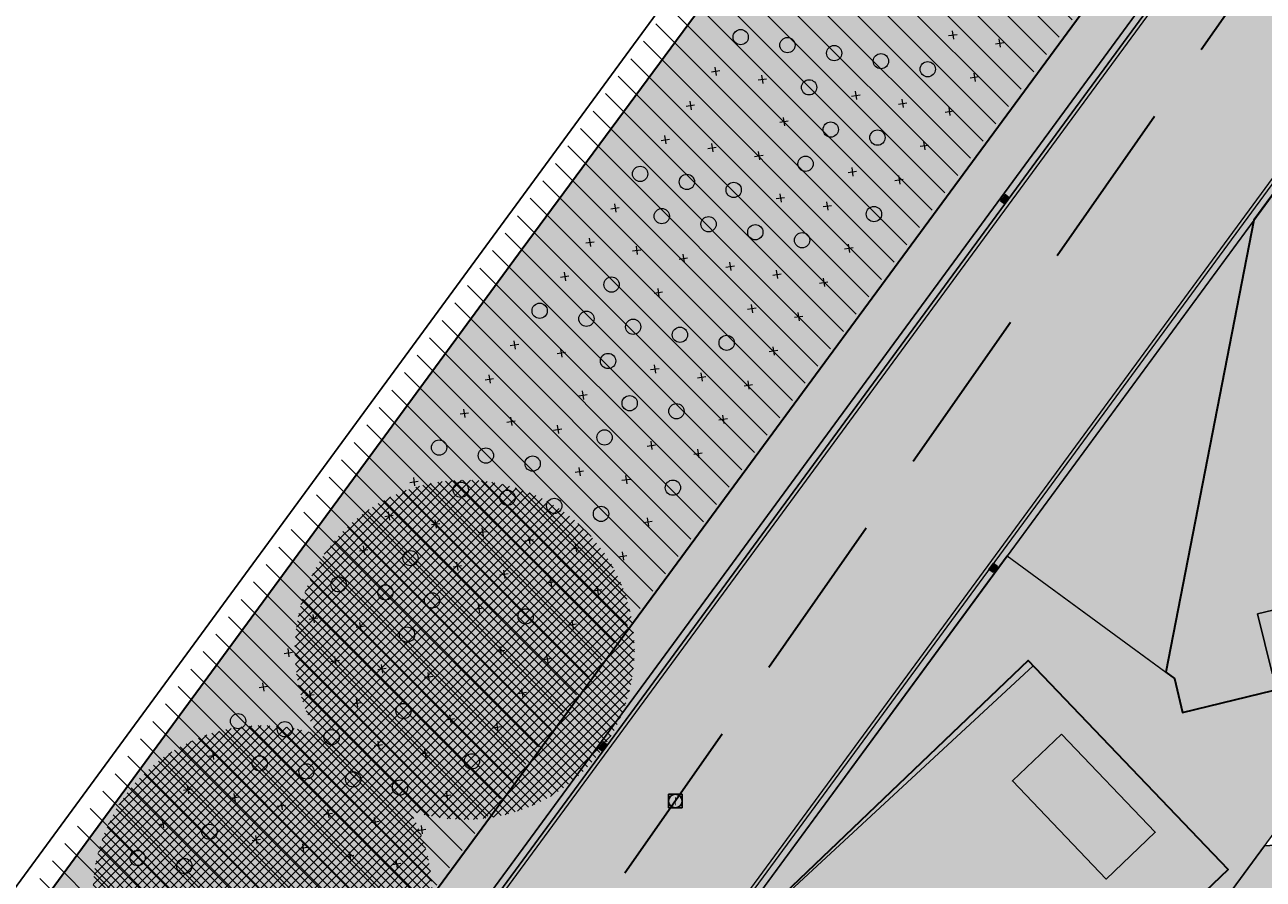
# Model space of a CAD drawing. Header units: metres. Extents: x 134347 to 136271, y 456733 to 459014.
# Tile 129 of 256: x 135747 to 135784, y 457946 to 457971. Entities that reach past the tile are written whole.
import ezdxf
from ezdxf.enums import TextEntityAlignment as Align

# ---------------------------------------------------------------- set-up
doc = ezdxf.new("R2010")
doc.units = ezdxf.units.M
doc.linetypes.add('RI-HWA', pattern=[7.4, 5, -2.4])
for name, color, linetype, lineweight, true_color in [('B-WE-GR-BOOM_2_RWZI-V', 7, 'Continuous', 0, 0x509650), ('N-WE-GR-BEPLANTING_CULTUUR_BOSPLANTSOEN-A', 7, 'Continuous', 18, 0x04c805), ('N-WE-GR-BOOM_BOSPLANTSOEN-S', 7, 'Continuous', 15, 0xc86400), ('N-WE-GR-BOOM_GEVEERDE SPIL-S', 7, 'Continuous', 15, 0xc83200), ('N-WE-GR-GRAS-V', 7, 'Continuous', 0, 0x8bec5b), ('N-WE-GR-STRUWEEL-V', 7, 'Continuous', 0, 0x50916c), ('N-WE-OG-TOPOGRAFIE_BEBOUWING-V', 7, 'Continuous', 18, 0xbebeb4), ('N-WE-VH-KANTOPSLUITING_DETAIL_100-V', 7, 'Continuous', 0, 0x646464), ('N-WE-VH-KANTOPSLUITING_OPSLUITBAND_200X200-V', 7, 'Continuous', 0, 0x76797f), ('N-WE-VH-VERHARDING_ASFALT-V', 7, 'Continuous', 0, 0xc9c9c9), ('N-WE-VH-VERHARDING_BETONSTRAATSTEEN-V', 7, 'Continuous', 0, 0xa8b5bd), ('N-WE-VH-VERHARDING_VLOEISTOFDICHT-V', 7, 'Continuous', 18, 0x69867a)]:
    doc.layers.add(name, color=color, linetype=linetype, lineweight=lineweight, true_color=true_color)
for name, color, linetype, lineweight in [('N-WE-GR-GRAS-O', 60, 'Continuous', 0), ('N-WE-GR-STRUWEEL-G', 90, 'Continuous', 35), ('N-WE-GR-STRUWEEL-O', 90, 'Continuous', 18), ('N-WE-IE-TERREINAFSCHEIDING_KUNSTMATIG_HEKWERK-G', 20, 'IE-TERREINAFSCHEIDING-KUNSTMATIG', 13), ('N-WE-OG-TOPOGRAFIE_BEBOUWING-G', 7, 'Continuous', 25), ('N-WE-RI-HWA_KOLK-S', 150, 'Continuous', 0), ('N-WE-RI-HWA_RIOOLPUT-S', 150, 'Continuous', 0), ('N-WE-RI-HWA_TRANSPORTLEIDING-G', 150, 'RI-HWA', 35), ('N-WE-VH-KANTOPSLUITING-G', 150, 'Continuous', 5), ('N-WE-VH-VERHARDING_ASFALT-G', 7, 'Continuous', 13), ('N-WE-VH-VERHARDING_ASFALT_DEKLAAG-G', 7, 'Continuous', 13), ('N-WE-VH-VERHARDING_BETONSTRAATSTEEN-G', 7, 'Continuous', 13), ('N-WE-VH-VERHARDING_VLOEISTOFDICHT-G', 252, 'Continuous', 35)]:
    doc.layers.add(name, color=color, linetype=linetype, lineweight=lineweight)
doc.layers.add('PERCELEN', color=30, linetype='Continuous')
doc.styles.add('NLCS-ISO', font='NLCS-ISO.ttf')
doc.linetypes.add('IE-TERREINAFSCHEIDING-KUNSTMATIG', pattern='A,4,[82,NLCS.SHX,S=0.75,R=90,X=0,Y=0],4,-2', length=10)
pattern_1 = [(45, (135862.89418, 458151.40315), (-0.13258252, 0.13258252), []), (135, (135862.89418, 458151.40315), (-0.13258252, -0.13258252), [])]

# ---------------------------------------------------------------- blocks, each defined once
blk = doc.blocks.new('SRI-PUT_INSPECTIE-SO')
at = {"lineweight": -3, "flags": 128}
blk.add_lwpolyline([(-2, -2), (2, -2), (2, 2), (-2, 2)], close=True, dxfattribs=at)
at = {"lineweight": -3, "ltscale": 1.5}
blk.add_circle((0, 0), 2, dxfattribs=at)
at = {"ltscale": 0.1, "style": 'NLCS-ISO'}
blk.add_text('I', height=2.5, dxfattribs=at).set_placement((0, -0.01), align=Align.MIDDLE_CENTER)
blk = doc.blocks.new('N-SRI-KOLK_TROTTOIR-SO')
blk.add_hatch(color=256).paths.add_polyline_path([(1.125, 1.5), (-1.125, 1.5), (-1.125, 0)])
at = {"true_color": 0xffffff}
h = blk.add_hatch(color=7, dxfattribs=at)
h.dxf.hatch_style = 1
h.paths.add_polyline_path([(1.125, 1.5), (-1.125, 0), (1.125, 0)])
blk.add_line((-1.125, 0), (1.125, 1.5))
at = {"flags": 128}
blk.add_lwpolyline([(-1.125, 0), (1.125, 0), (1.125, 1.5), (-1.125, 1.5)], close=True, dxfattribs=at)
blk = doc.blocks.new('SGR-BEPLANTING_BOSPLANTSOEN_SOORT')
at = {"flags": 128}
for points in [[(-0.177, -0.177), (0.177, 0.177)], [(-0.177, 0.177), (0.177, -0.177)]]:
    blk.add_lwpolyline(points, dxfattribs=at)
blk = doc.blocks.new('SGR-HEESTER_SOORT HOOGTE_SO')
blk.add_circle((0, 0), 1.5)
at = {"ltscale": 0.1, "style": 'NLCS-ISO'}
for tag, height, p in [('SOORT', 0.9, (0, 0.35)), ('HOOGTE', 0.4, (0, -0.55))]:
    blk.add_attdef(tag, text='', height=height, dxfattribs=at).set_placement(p, align=Align.MIDDLE_CENTER)
blk = doc.blocks.new('KK_2DXF14_ACAD_1_FMEBLOC10')
at = {"layer": 'PERCELEN', "color": 7}
blk.add_lwpolyline([(-156.8065, -46.573), (-123.5075, -2.571), (-108.6425, 17.323), (-108.6775, 17.349), (-108.3875, 17.734), (-105.6655, 21.567), (-66.9305, -9.073), (-125.6275, -89.073), (-125.9095, -89.453), (-113.9335, -98.072), (-112.9825, -98.757), (-118.1325, -105.799)], dxfattribs=at)

msp = doc.modelspace()

# ---------------------------------------------------------------- hatches: boundary and pattern name
at = {"layer": 'B-WE-GR-BOOM_2_RWZI-V'}
h = msp.add_hatch(dxfattribs=at)
h.set_pattern_fill('ANSI37', color=256, scale=1.5)
h.set_pattern_definition(pattern_1)
edge = h.paths.add_edge_path()
edge.add_arc((135760.086, 457953.083), 5, 0, 360)
h = msp.add_hatch(dxfattribs=at)
h.set_pattern_fill('ANSI37', color=256, scale=1.5)
h.set_pattern_definition(pattern_1)
edge = h.paths.add_edge_path()
edge.add_arc((135754.132, 457945.852), 5, 0, 360)
at = {"layer": 'N-WE-GR-BEPLANTING_CULTUUR_BOSPLANTSOEN-A'}
h = msp.add_hatch(dxfattribs=at)
h.set_pattern_fill('ANSI31', color=256, scale=5, angle=90, style=0)
h.set_pattern_definition([(135, (0, 0), (-0.44194173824, -0.44194173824), [])])
h.paths.add_polyline_path([(135788.951, 457986.588), (135781.27, 457992.992), (135777.925, 457988.439), (135713.494, 457899.098), (135775.193, 457855.817), (135781.091, 457863.772), (135727.681, 457903.115)])
at = {"layer": 'N-WE-GR-GRAS-V'}
h = msp.add_hatch(color=256, dxfattribs=at)
h.dxf.hatch_style = 1
edge = h.paths.add_edge_path()
edge.add_line((135733.631, 457908.899), (135785.662, 457979.713))
edge.add_arc((135779.376, 457984.332), 7.8, 323.6933, 413.6933)
edge.add_line((135783.995, 457990.618), (135715.625, 458040.852))
edge.add_arc((135711.007, 458034.566), 7.8, 53.6933, 143.6933)
edge.add_line((135704.721, 458039.185), (135681.643, 458007.776))
edge.add_line((135681.643, 458007.776), (135680.032, 458008.96))
edge.add_line((135680.032, 458008.96), (135670.676, 457996.228))
edge.add_line((135670.676, 457996.228), (135675.35, 457992.793))
edge.add_line((135675.35, 457992.793), (135711.04, 458041.367))
edge.add_line((135711.04, 458041.367), (135715.069, 458038.407))
edge.add_line((135715.069, 458038.407), (135717.934, 458037.542))
edge.add_line((135717.934, 458037.542), (135783.225, 457989.57))
edge.add_arc((135779.376, 457984.332), 6.5, -36.3067, 53.6933, ccw=False)
edge.add_line((135784.614, 457980.483), (135732.529, 457909.708))
edge.add_line((135732.529, 457909.708), (135733.631, 457908.899))
h = msp.add_hatch(color=256, dxfattribs=at)
h.dxf.hatch_style = 1
h.paths.add_polyline_path([(135780.734, 457952.422), (135783.333, 457965.735), (135776.069, 457955.849)])
at = {"layer": 'N-WE-GR-STRUWEEL-V'}
h = msp.add_hatch(color=256, dxfattribs=at)
h.dxf.hatch_style = 1
edge = h.paths.add_edge_path()
edge.add_line((135775.281, 457855.886), (135781.091, 457863.772))
edge.add_line((135781.091, 457863.772), (135727.681, 457903.115))
edge.add_line((135727.681, 457903.115), (135728.732, 457904.562))
edge.add_line((135728.732, 457904.562), (135725.02, 457907.298))
edge.add_line((135725.02, 457907.298), (135726.841, 457909.77))
edge.add_line((135726.841, 457909.77), (135730.561, 457907.029))
edge.add_line((135730.561, 457907.029), (135784.614, 457980.483))
edge.add_arc((135779.376, 457984.332), 6.5, 323.6933, 413.6933)
edge.add_line((135783.225, 457989.57), (135717.934, 458037.542))
edge.add_line((135717.934, 458037.542), (135715.069, 458038.407))
edge.add_line((135715.069, 458038.407), (135714.76, 458037.986))
edge.add_line((135714.76, 458037.986), (135738.483, 458019.314))
edge.add_line((135738.483, 458019.314), (135757.027, 458004.989))
edge.add_line((135757.027, 458004.989), (135778.958, 457988.119))
edge.add_line((135778.958, 457988.119), (135761.782, 457964.881))
edge.add_line((135761.782, 457964.881), (135747.202, 457945.037))
edge.add_line((135747.202, 457945.037), (135719.681, 457907.53))
edge.add_line((135719.681, 457907.53), (135713.494, 457899.098))
edge.add_line((135713.494, 457899.098), (135725.823, 457892.083))
edge.add_line((135725.823, 457892.083), (135775.281, 457855.886))
h = msp.add_hatch(color=256, dxfattribs=at)
h.dxf.hatch_style = 1
edge = h.paths.add_edge_path()
edge.add_line((135775.281, 457855.886), (135781.091, 457863.772))
edge.add_line((135781.091, 457863.772), (135727.681, 457903.115))
edge.add_line((135727.681, 457903.115), (135728.732, 457904.562))
edge.add_line((135728.732, 457904.562), (135725.02, 457907.298))
edge.add_line((135725.02, 457907.298), (135726.841, 457909.77))
edge.add_line((135726.841, 457909.77), (135730.561, 457907.029))
edge.add_line((135730.561, 457907.029), (135784.614, 457980.483))
edge.add_arc((135779.376, 457984.332), 6.5, 323.6933, 413.6933)
edge.add_line((135783.225, 457989.57), (135717.934, 458037.542))
edge.add_line((135717.934, 458037.542), (135715.069, 458038.407))
edge.add_line((135715.069, 458038.407), (135714.76, 458037.986))
edge.add_line((135714.76, 458037.986), (135738.483, 458019.314))
edge.add_line((135738.483, 458019.314), (135757.027, 458004.989))
edge.add_line((135757.027, 458004.989), (135778.958, 457988.119))
edge.add_line((135778.958, 457988.119), (135761.782, 457964.881))
edge.add_line((135761.782, 457964.881), (135747.202, 457945.037))
edge.add_line((135747.202, 457945.037), (135719.681, 457907.53))
edge.add_line((135719.681, 457907.53), (135713.494, 457899.098))
edge.add_line((135713.494, 457899.098), (135725.823, 457892.083))
edge.add_line((135725.823, 457892.083), (135775.281, 457855.886))
at = {"layer": 'N-WE-OG-TOPOGRAFIE_BEBOUWING-V'}
h = msp.add_hatch(color=256, dxfattribs=at)
h.dxf.hatch_style = 1
h.paths.add_polyline_path([(135797.176, 457923.343), (135803.869, 457932.448), (135802.695, 457937.267), (135804.646, 457939.922), (135811.351, 457939.182), (135809.486, 457936.644), (135810.243, 457936.088), (135808.536, 457935.978), (135808.652, 457934.182), (135810.448, 457934.298), (135810.337, 457936.019), (135810.534, 457935.874), (135818.112, 457946.19), (135817.313, 457946.777), (135829.717, 457963.661), (135835.223, 457971.155), (135811.208, 457988.799), (135805.672, 457981.264), (135793.298, 457964.421), (135792.498, 457965.008), (135784.92, 457954.693), (135785.116, 457954.548), (135783.441, 457954.14), (135783.867, 457952.391), (135785.618, 457952.818), (135785.211, 457954.479), (135785.967, 457953.923), (135787.832, 457956.461), (135790.543, 457950.284), (135788.592, 457947.628), (135783.642, 457947.309), (135776.949, 457938.199)])
h = msp.add_hatch(color=256, dxfattribs=at)
h.dxf.hatch_style = 1
h.paths.add_polyline_path([(135777.665, 457950.601), (135780.428, 457947.709), (135778.978, 457946.332), (135776.219, 457949.22)])
at = {"layer": 'N-WE-VH-KANTOPSLUITING_DETAIL_100-V'}
h = msp.add_hatch(color=256, dxfattribs=at)
h.dxf.hatch_style = 1
edge = h.paths.add_edge_path()
edge.add_line((135840.199, 458206.852), (135840.036, 458206.971))
edge.add_arc((135835.299, 458200.525), 8, 53.6933, 134.5415)
edge.add_line((135829.688, 458206.227), (135826.434, 458203.024))
edge.add_arc((135896.576, 458131.75), 100, 134.54153, 143.6933)
edge.add_line((135815.99, 458190.961), (135762.175, 458117.718))
edge.add_arc((135768.829, 458112.93), 8.197, 144.2624, 232.3193)
edge.add_line((135763.818, 458106.443), (135828.447, 458058.961))
edge.add_arc((135819.685, 458047.034), 14.8, -36.3067, 53.696, ccw=False)
edge.add_line((135831.611, 458038.271), (135810.061, 458008.941))
edge.add_arc((135814.896, 458005.388), 6, 143.6933, 233.6935)
edge.add_line((135811.343, 458000.553), (135853.013, 457969.936))
edge.add_line((135853.013, 457969.936), (135782.153, 457873.494))
edge.add_line((135782.153, 457873.494), (135733.91, 457908.941))
edge.add_line((135733.91, 457908.941), (135785.823, 457979.595))
edge.add_arc((135779.376, 457984.332), 8, 323.6933, 413.6933)
edge.add_line((135784.113, 457990.779), (135715.744, 458041.013))
edge.add_arc((135711.007, 458034.566), 8, 53.6933, 143.6933)
edge.add_line((135704.56, 458039.303), (135681.6, 458008.055))
edge.add_line((135681.6, 458008.055), (135679.989, 458009.24))
edge.add_line((135679.989, 458009.24), (135670.515, 457996.346))
edge.add_line((135670.515, 457996.346), (135670.676, 457996.228))
edge.add_line((135670.676, 457996.228), (135680.032, 458008.96))
edge.add_line((135680.032, 458008.96), (135681.643, 458007.776))
edge.add_line((135681.643, 458007.776), (135704.721, 458039.185))
edge.add_arc((135711.007, 458034.566), 7.8, 53.6933, 143.6933, ccw=False)
edge.add_line((135715.625, 458040.852), (135783.995, 457990.618))
edge.add_arc((135779.376, 457984.332), 7.8, -36.3067, 53.6933, ccw=False)
edge.add_line((135785.662, 457979.713), (135733.63, 457908.898))
edge.add_line((135733.63, 457908.898), (135782.196, 457873.215))
edge.add_line((135782.196, 457873.215), (135853.293, 457969.979))
edge.add_line((135853.293, 457969.979), (135811.462, 458000.714))
edge.add_arc((135814.896, 458005.388), 5.8, 143.6933, 233.6935, ccw=False)
edge.add_line((135810.222, 458008.822), (135831.773, 458038.152))
edge.add_arc((135819.685, 458047.034), 15, 323.6933, 413.696)
edge.add_line((135828.566, 458059.122), (135763.937, 458106.604))
edge.add_arc((135768.829, 458112.93), 7.997, 144.2769, 232.2844, ccw=False)
edge.add_line((135762.336, 458117.599), (135816.142, 458190.829))
edge.add_arc((135896.728, 458131.618), 100, 134.54153, 143.6933, ccw=False)
edge.add_line((135826.585, 458202.893), (135829.707, 458205.964))
edge.add_arc((135835.318, 458200.263), 8, 53.6933, 134.5415, ccw=False)
edge.add_line((135840.055, 458206.709), (135840.081, 458206.69))
edge.add_line((135840.081, 458206.69), (135840.199, 458206.852))
at = {"layer": 'N-WE-VH-KANTOPSLUITING_OPSLUITBAND_200X200-V'}
h = msp.add_hatch(color=256, dxfattribs=at)
h.dxf.hatch_style = 1
edge = h.paths.add_edge_path()
edge.add_line((135801.316, 457990.548), (135748.811, 457919.088))
edge.add_arc((135755.258, 457914.351), 8, 143.6933, 233.6933)
edge.add_line((135750.521, 457907.904), (135776.2, 457889.037))
edge.add_arc((135780.937, 457895.483), 8, 233.6933, 323.6933)
edge.add_line((135787.383, 457890.747), (135839.889, 457962.206))
edge.add_arc((135833.442, 457966.943), 8, 323.6933, 413.6933)
edge.add_line((135838.179, 457973.39), (135812.5, 457992.258))
edge.add_arc((135807.763, 457985.811), 8, 53.6933, 143.6933)
edge = h.paths.add_edge_path(flags=16)
edge.add_line((135801.477, 457990.429), (135748.972, 457918.97))
edge.add_arc((135755.258, 457914.351), 7.8, 143.6933, 233.6933)
edge.add_line((135750.639, 457908.065), (135776.318, 457889.198))
edge.add_arc((135780.937, 457895.483), 7.8, 233.6933, 323.6933)
edge.add_line((135787.222, 457890.865), (135839.728, 457962.325))
edge.add_arc((135833.442, 457966.943), 7.8, 323.6933, 413.6933)
edge.add_line((135838.06, 457973.229), (135812.381, 457992.097))
edge.add_arc((135807.763, 457985.811), 7.8, 53.6933, 143.6933)
at = {"layer": 'N-WE-VH-VERHARDING_ASFALT-V'}
h = msp.add_hatch(color=256, dxfattribs=at)
h.dxf.hatch_style = 1
h.paths.add_polyline_path([(135762.175, 458117.718), (135815.99, 458190.961, -0.039953), (135826.434, 458203.024), (135829.688, 458206.227, -0.368167), (135840.036, 458206.971), (135864.02, 458189.349, 0.001397), (135864.043, 458189.333), (135873.316, 458182.598), (135892.416, 458168.703), (135893.508, 458167.904), (135910.641, 458154.84, -0.408833), (135911.641, 458147.906), (135878.701, 458103.017, 0.411993), (135882.553, 458074.061), (135895.237, 458064.539), (135914.09, 458050.762, 0.315981), (135938.221, 458052.541), (135961.013, 458083.083, -0.33251), (135985.309, 458085.927), (135992.035, 458079.872), (136004.072, 458069.03), (136017.244, 458057.149), (136018.452, 458055.618), (136019.561, 458053.91), (136037.594, 458015.862), (136049.845, 457989.494), (136056.187, 457976.234, 0.008737), (136058.72, 457971.203, 0.008737), (136061.428, 457966.263, 0.007692), (136063.954, 457961.995, 0.007692), (136066.61, 457957.806), (136069.31, 457953.435, -0.096177), (136069.915, 457951.767, -0.096177), (136069.851, 457949.995, -0.119987), (136068.861, 457948.029, -0.119987), (136067.078, 457946.739, -0.08637), (136065.312, 457946.178, -0.043105), (136064.383, 457946.133), (136067.399, 457940.86, -0.040278), (136068.083, 457941.331, -0.080687), (136069.632, 457941.917, -0.064153), (136071.474, 457942.468, -0.064153), (136073.396, 457942.534, -0.072155), (136075.496, 457942.025, -0.072155), (136077.364, 457940.94), (136091.488, 457924.647), (136099.813, 457914.988, -0.033054), (136101.632, 457912.582, -0.033054), (136103.117, 457909.958, -0.028839), (136104.122, 457907.524, -0.028839), (136104.839, 457904.992), (136105.61, 457902.101, -0.021058), (136106.161, 457899.698, -0.021058), (136106.508, 457897.257, -0.023273), (136106.652, 457894.536, -0.023273), (136106.542, 457891.814), (136106.106, 457885.837, -0.01649), (136105.951, 457884.247, -0.01649), (136105.693, 457882.67, -0.015866), (136105.346, 457881.173, -0.015866), (136104.906, 457879.7), (136096.913, 457853.663), (136094.836, 457847.315), (136093.365, 457842.691), (136092.209, 457836.979), (136091.919, 457831.022), (136092.929, 457823.559), (136100.949, 457827.804, -0.036727), (136099.503, 457829.933, -0.063963), (136098.855, 457831.484, -0.024666), (136098.285, 457834.05, -0.022156), (136097.921, 457836.953, -0.056455), (136097.983, 457838.877, -0.036685), (136098.623, 457841.765), (136101.856, 457851.977), (136106.872, 457868.473), (136113.66, 457890.371, 0.06843), (136114.971, 457895.781, 0.06843), (136114.773, 457901.344, 0.064728), (136113.209, 457906.375, 0.064728), (136110.41, 457910.838), (136100.667, 457922.183), (136084.467, 457941.055, -0.005196), (136080.487, 457946.399, -0.011242), (136078.729, 457948.929, -0.000904), (136072.419, 457958.501, -0.006618), (136071.576, 457959.822, -0.008434), (136070.962, 457960.851, -0.000748), (136064.252, 457972.587, -0.012961), (136061.711, 457977.327, -0.006996), (136057.36, 457986.289), (136042.407, 458018.596), (136024.435, 458056.435), (136022.575, 458059.404), (136018.504, 458063.655), (136007.596, 458073.347), (135995.77, 458084.036), (135982.707, 458096.528), (135968.591, 458110.064), (135957.614, 458120.576), (135943.266, 458134.334), (135929.482, 458146.34), (135918.534, 458155.291), (135916.999, 458156.323), (135910.3, 458161.775), (135896.96, 458171.718), (135866.992, 458193.37), (135845.955, 458208.827), (135845.866, 458208.706, -0.460821), (135844.956, 458221.064), (135870.594, 458246.46, -0.071455), (135874.079, 458249.009), (135874.497, 458249.2), (135875.37, 458249.595, -0.023847), (135876.714, 458250.131), (135869.4, 458257.443, -0.028609), (135868.857, 458256.164), (135868.216, 458254.863, -0.082023), (135865.909, 458251.645), (135838.648, 458224.64, -0.368984), (135825.506, 458223.666), (135820.191, 458227.562), (135820.279, 458227.683), (135813.402, 458232.788, -0.367614), (135813.258, 458235.375), (135813.258, 458235.375), (135820.55, 458245.301), (135819.054, 458246.4), (135824.014, 458253.151), (135823.093, 458253.828), (135826.527, 458258.501), (135824.109, 458260.278), (135808.388, 458238.88, -0.416211), (135805.581, 458238.46), (135802.516, 458240.744), (135799.585, 458236.68), (135799.585, 458236.68), (135804.252, 458233.25), (135807.476, 458230.883, -0.413893), (135807.691, 458229.486, -0.413893), (135806.293, 458229.273), (135803.07, 458231.641), (135794.008, 458219.309), (135797.632, 458216.646, -0.414204), (135797.846, 458215.248), (135797.846, 458215.249), (135802.281, 458211.992, -0.413772), (135803.679, 458212.205), (135806.903, 458209.837), (135815.962, 458222.166), (135812.739, 458224.534, -0.414117), (135812.525, 458225.932, -0.414543), (135813.923, 458226.146), (135823.963, 458218.767, -0.238664), (135826.41, 458213.932, -0.200993), (135824.618, 458209.656), (135821.883, 458206.964, 0.039953), (135811.44, 458194.9), (135783.093, 458156.321, -0.414214), (135771.91, 458154.611), (135751.655, 458169.493, 0.1048), (135744.175, 458172.877), (135738.518, 458174.118, -0.211928), (135722.174, 458186.127), (135719.299, 458191.155, 0.1048), (135713.835, 458197.282), (135682.056, 458220.631, 0.414214), (135661.506, 458217.489), (135643.566, 458193.071), (135622.25, 458164.06), (135605.019, 458140.61, 0.414214), (135608.161, 458120.06), (135647.701, 458091.008, -0.238663), (135650.148, 458086.173, -0.159748), (135648.983, 458082.62), (135626.279, 458051.717), (135631.114, 458048.164), (135653.818, 458079.067, -0.414222), (135662.206, 458080.35), (135698.015, 458054.04, -0.414214), (135699.725, 458042.856), (135698.41, 458041.067, -0.414214), (135696.314, 458040.746), (135689.462, 458045.78), (135685.948, 458040.917), (135692.761, 458035.911, -0.414214), (135693.081, 458033.814), (135687.275, 458025.912), (135683.13, 458020.271), (135675.845, 458010.355, -0.414214), (135673.748, 458010.035), (135663.44, 458017.627), (135661.071, 458014.405), (135674.21, 458004.752), (135658.033, 457982.735), (135659.428, 457981.257), (135679.989, 458009.24), (135681.6, 458008.055), (135704.56, 458039.303, -0.414214), (135715.744, 458041.013), (135784.113, 457990.779, -0.414214), (135785.823, 457979.595), (135733.91, 457908.941), (135782.153, 457873.494), (135853.013, 457969.936), (135811.338, 458000.557, -0.413886), (135810.061, 458008.941), (135831.611, 458038.271, 0.414227), (135828.447, 458058.961), (135763.818, 458106.443, -0.404315)])
h.paths.add_polyline_path([(135661.385, 458161.364), (135651.607, 458168.549, -0.414214), (135648.401, 458189.519), (135662.611, 458208.859, -0.414214), (135683.581, 458212.065), (135709.223, 458193.225, -0.1048), (135714.743, 458187.035), (135716.966, 458183.149, 0.211928), (135737.232, 458168.257), (135741.606, 458167.298, -0.1048), (135749.162, 458163.88), (135768.357, 458149.776, -0.414214), (135770.067, 458138.592), (135747.567, 458107.969, -0.414214), (135736.383, 458106.259), (135699.206, 458133.576, 0.1048), (135691.726, 458136.96), (135686.069, 458138.201, -0.211928), (135669.725, 458150.21), (135666.85, 458155.237, 0.1048)], flags=16)
h.paths.add_polyline_path([(135748.811, 457919.088), (135801.316, 457990.548, -0.414214), (135812.5, 457992.258), (135838.179, 457973.39, -0.414214), (135839.889, 457962.206), (135787.383, 457890.747, -0.414214), (135776.2, 457889.037), (135750.521, 457907.904, -0.414214)], flags=16)
h.paths.add_polyline_path([(135787.222, 458065.672), (135779.966, 458071.003), (135776.413, 458066.168), (135785.005, 458059.856, 0.198912), (135792.437, 458058.03), (135810.809, 458060.84, -0.198912), (135818.242, 458059.014), (135819.897, 458057.798, -0.414214), (135823.105, 458036.828), (135794.569, 457997.987, -0.414227), (135786.181, 457996.705), (135719.296, 458045.849, -0.414214), (135717.586, 458057.032), (135740.2, 458087.81, -0.4142), (135745.792, 458088.665), (135755.71, 458081.378), (135759.263, 458086.213), (135752.569, 458091.131, -0.414227), (135750.858, 458102.315), (135751.45, 458103.121, -0.4142), (135757.042, 458103.976), (135798.142, 458073.781, -0.414214), (135798.997, 458068.189), (135798.405, 458067.383, -0.414214)], flags=16)
h.paths.add_polyline_path([(135734.541, 458090.24), (135712.751, 458060.585, -0.414214), (135701.567, 458058.875), (135616.791, 458121.165, -0.414214), (135613.585, 458142.134), (135627.085, 458160.508, -0.414214), (135648.054, 458163.714), (135656.774, 458157.307, -0.1048), (135662.293, 458151.118), (135664.516, 458147.231, 0.211928), (135684.783, 458132.34), (135689.156, 458131.381, -0.1048), (135696.712, 458127.962), (135732.831, 458101.424, -0.414214)], flags=16)
h.paths.add_polyline_path([(135956.825, 458114.155), (135961.822, 458105.975), (135962.294, 458097.115), (135958.756, 458088.819), (135949.036, 458075.852), (135943.072, 458067.787), (135938.619, 458061.891, -0.360646), (135919.683, 458059.061), (135901.189, 458072.575), (135888.705, 458081.947, -0.32273), (135883.655, 458100.897), (135896.303, 458118.26), (135908.179, 458134.332, -0.085453), (135914.727, 458138.147, -0.085487), (135922.176, 458139.55, -0.085562), (135928.447, 458138.567, -0.085748), (135934.027, 458135.542, -0.042786)], flags=16)
at = {"layer": 'N-WE-VH-VERHARDING_BETONSTRAATSTEEN-V'}
h = msp.add_hatch(color=256, dxfattribs=at)
h.dxf.hatch_style = 1
h.paths.add_polyline_path([(135776.949, 457938.199), (135797.176, 457923.343), (135807.841, 457937.853), (135809.649, 457936.524), (135808.008, 457936.418), (135808.313, 457931.325), (135809.359, 457931.393), (135814.321, 457927.747), (135813.137, 457926.135), (135805.102, 457915.224), (135811.145, 457927.453), (135803.506, 457931.23), (135798.103, 457920.299), (135773.759, 457938.184), (135782.575, 457946.608), (135776.834, 457952.615), (135767.021, 457943.534), (135776.069, 457955.849), (135780.99, 457952.234), (135781.233, 457951.24), (135786.19, 457952.448), (135785.801, 457954.045), (135787.613, 457952.714)])
at = {"layer": 'N-WE-VH-VERHARDING_VLOEISTOFDICHT-V'}
h = msp.add_hatch(color=256, dxfattribs=at)
h.dxf.hatch_style = 1
h.paths.add_polyline_path([(135786.19, 457952.448), (135785.801, 457954.045), (135784.92, 457954.692), (135786.012, 457956.179), (135787.643, 457964.338), (135789.334, 457966.64), (135792.168, 457964.559), (135796.177, 457969.989), (135789.866, 457974.626), (135783.333, 457965.735), (135780.734, 457952.422), (135780.99, 457952.234), (135781.233, 457951.24)])
h = msp.add_hatch(color=256, dxfattribs=at)
h.dxf.hatch_style = 1
edge = h.paths.add_edge_path()
edge.add_arc((135759.644, 457937.154), 9.012, 247.6083, 315.7519)
edge.add_line((135766.1, 457930.866), (135782.575, 457946.608))
edge.add_line((135782.575, 457946.608), (135776.687, 457952.77))
edge.add_line((135776.687, 457952.77), (135767.021, 457943.534))
edge.add_line((135767.021, 457943.534), (135756.211, 457928.822))

# ---------------------------------------------------------------- linework, layer by layer
at = {"layer": 'N-WE-GR-GRAS-O', "flags": 128}
msp.add_lwpolyline([(135733.631, 457908.899), (135785.662, 457979.713, 0.414214), (135783.995, 457990.618), (135715.625, 458040.852, 0.414214), (135704.721, 458039.185), (135681.643, 458007.776), (135680.032, 458008.96), (135670.676, 457996.228), (135675.35, 457992.793), (135711.04, 458041.367), (135715.069, 458038.407), (135717.934, 458037.542), (135783.225, 457989.57, -0.414214), (135784.614, 457980.483), (135732.529, 457909.708)], format="xyb", close=True, dxfattribs=at)
msp.add_lwpolyline([(135780.734, 457952.422), (135783.333, 457965.735), (135776.069, 457955.849)], close=True, dxfattribs=at)
at = {"layer": 'N-WE-GR-STRUWEEL-G', "flags": 128}
msp.add_lwpolyline([(135781.091, 457863.772), (135727.681, 457903.115), (135728.732, 457904.562), (135725.02, 457907.298), (135726.841, 457909.77), (135730.561, 457907.029), (135784.614, 457980.483, 0.414214), (135783.225, 457989.57), (135717.934, 458037.542), (135715.069, 458038.407), (135714.76, 458037.986), (135738.483, 458019.314), (135757.027, 458004.989), (135778.958, 457988.119), (135761.782, 457964.881), (135747.202, 457945.037), (135719.681, 457907.53), (135713.494, 457899.098), (135725.823, 457892.083), (135775.281, 457855.886)], format="xyb", close=True, dxfattribs=at)
at = {"layer": 'N-WE-GR-STRUWEEL-O', "flags": 128}
msp.add_lwpolyline([(135772.967, 457869.756), (135727.681, 457903.115), (135730.561, 457907.029), (135784.614, 457980.483, 0.414214), (135783.225, 457989.57), (135714.855, 458039.805, 0.414214), (135705.769, 458038.415), (135673.336, 457994.274), (135670.515, 457996.346), (135659.381, 457981.192), (135677.866, 457961.671), (135685.012, 457971.272), (135693.223, 457965.579), (135685.038, 457954.474), (135687.918, 457951.449), (135738.483, 458019.314), (135757.027, 458004.989), (135778.958, 457988.119), (135761.782, 457964.881), (135747.202, 457945.037), (135719.681, 457907.53), (135713.494, 457899.098), (135725.823, 457892.083)], format="xyb", dxfattribs=at)
at = {"layer": 'N-WE-IE-TERREINAFSCHEIDING_KUNSTMATIG_HEKWERK-G', "ltscale": 0.5, "flags": 128}
msp.add_lwpolyline([(135725.429, 457915.364), (135747.202, 457945.037), (135761.782, 457964.881), (135778.958, 457988.119), (135757.027, 458004.989), (135738.483, 458019.314), (135699.324, 457966.75)], dxfattribs=at)
at = {"layer": 'N-WE-OG-TOPOGRAFIE_BEBOUWING-G', "flags": 128}
msp.add_lwpolyline([(135805.672, 457981.264), (135793.298, 457964.421), (135792.498, 457965.008), (135784.92, 457954.693), (135785.116, 457954.548), (135783.441, 457954.14), (135783.867, 457952.391), (135785.618, 457952.818), (135785.211, 457954.479), (135785.967, 457953.923), (135787.832, 457956.461), (135790.543, 457950.284), (135788.592, 457947.628), (135783.642, 457947.309), (135776.949, 457938.199), (135797.176, 457923.343), (135803.869, 457932.448)], dxfattribs=at)
msp.add_lwpolyline([(135777.665, 457950.601), (135780.428, 457947.709), (135778.978, 457946.332), (135776.219, 457949.22)], close=True, dxfattribs=at)
at = {"layer": 'N-WE-RI-HWA_TRANSPORTLEIDING-G', "flags": 128}
msp.add_lwpolyline([(135793.138, 457986.97), (135739.445, 457910.288), (135781.799, 457879.122)], dxfattribs=at)
at = {"layer": 'N-WE-VH-KANTOPSLUITING-G', "flags": 128}
for points in [[(135763.818, 458106.443), (135828.447, 458058.961, -0.414227), (135831.611, 458038.271), (135810.061, 458008.941, 0.414214), (135811.343, 458000.553), (135853.013, 457969.936), (135782.153, 457873.494), (135733.91, 457908.941), (135785.823, 457979.595, 0.414214), (135784.113, 457990.779), (135715.744, 458041.013, 0.414214), (135704.56, 458039.303), (135681.6, 458008.055)], [(135681.643, 458007.776), (135704.721, 458039.185, -0.414214), (135715.625, 458040.852), (135783.995, 457990.618, -0.414214), (135785.662, 457979.713), (135733.63, 457908.898), (135782.196, 457873.215), (135853.293, 457969.979), (135811.462, 458000.714, -0.414214), (135810.222, 458008.822), (135831.773, 458038.152, 0.414227), (135828.566, 458059.122), (135763.937, 458106.604, -0.404064)]]:
    msp.add_lwpolyline(points, format="xyb", dxfattribs=at)
for points in [[(135801.316, 457990.548), (135748.811, 457919.088, 0.414214), (135750.521, 457907.904), (135776.2, 457889.037, 0.414214), (135787.383, 457890.747), (135839.889, 457962.206, 0.414214), (135838.179, 457973.39), (135812.5, 457992.258, 0.414214)], [(135801.477, 457990.429), (135748.972, 457918.97, 0.414214), (135750.639, 457908.065), (135776.318, 457889.198, 0.414214), (135787.222, 457890.865), (135839.728, 457962.325, 0.414214), (135838.06, 457973.229), (135812.381, 457992.097, 0.414214)]]:
    msp.add_lwpolyline(points, format="xyb", close=True, dxfattribs=at)
at = {"layer": 'N-WE-VH-VERHARDING_ASFALT-G'}
msp.add_lwpolyline([(135681.6, 458008.055), (135704.56, 458039.303, -0.414214), (135715.744, 458041.013), (135784.113, 457990.779, -0.414214), (135785.823, 457979.595), (135733.91, 457908.941), (135782.153, 457873.494), (135853.013, 457969.936), (135811.338, 458000.557, -0.413886), (135810.061, 458008.941), (135831.611, 458038.271, 0.414227), (135828.447, 458058.961), (135763.818, 458106.443, -0.404315), (135762.175, 458117.718)], format="xyb", dxfattribs=at)
at = {"layer": 'N-WE-VH-VERHARDING_ASFALT-G', "flags": 128}
msp.add_lwpolyline([(135801.316, 457990.548), (135748.811, 457919.088, 0.414214), (135750.521, 457907.904), (135776.2, 457889.037, 0.414214), (135787.383, 457890.747), (135839.889, 457962.206, 0.414214), (135838.179, 457973.39), (135812.5, 457992.258, 0.414214)], format="xyb", close=True, dxfattribs=at)
at = {"layer": 'N-WE-VH-VERHARDING_ASFALT_DEKLAAG-G'}
msp.add_lwpolyline([(135681.579, 458008.195), (135704.479, 458039.363, -0.414214), (135715.803, 458041.094), (135784.172, 457990.859, -0.414214), (135785.904, 457979.536), (135734.05, 457908.962), (135782.131, 457873.634), (135852.874, 457969.914), (135809.627, 458001.69), (135807.352, 457998.594, -0.131652), (135804.08, 457995.973), (135797.674, 457993.162, -0.267949), (135789.623, 457994.052), (135767.605, 458010.23, -0.414214), (135765.873, 458021.553), (135793.47, 458059.112), (135751.63, 458089.854, -0.414214), (135749.898, 458101.178), (135824.688, 458202.967)], format="xyb", dxfattribs=at)
msp.add_lwpolyline([(135796.083, 457983.595), (135748.73, 457919.147, 0.414214), (135750.462, 457907.824), (135776.141, 457888.956, 0.414214), (135787.464, 457890.687), (135839.969, 457962.147, 0.414214), (135838.238, 457973.471), (135816.608, 457989.364, 0.267949), (135808.557, 457990.254), (135799.356, 457986.216, 0.131652)], format="xyb", close=True, dxfattribs=at)
at = {"layer": 'N-WE-VH-VERHARDING_BETONSTRAATSTEEN-G', "flags": 128}
msp.add_lwpolyline([(135776.949, 457938.199), (135797.176, 457923.343), (135807.841, 457937.853), (135809.649, 457936.524), (135808.008, 457936.418), (135808.313, 457931.325), (135809.359, 457931.393), (135814.321, 457927.747), (135813.137, 457926.135), (135805.102, 457915.224), (135811.145, 457927.453), (135803.506, 457931.23), (135798.103, 457920.299), (135773.759, 457938.184), (135782.575, 457946.608), (135776.834, 457952.615), (135767.021, 457943.534), (135776.069, 457955.849), (135780.99, 457952.234), (135781.233, 457951.24), (135786.19, 457952.448), (135785.801, 457954.045), (135787.613, 457952.714)], close=True, dxfattribs=at)
at = {"layer": 'N-WE-VH-VERHARDING_VLOEISTOFDICHT-G'}
msp.add_lwpolyline([(135786.19, 457952.448), (135785.801, 457954.045), (135784.92, 457954.692), (135786.012, 457956.179), (135787.643, 457964.338), (135789.334, 457966.64), (135792.168, 457964.559), (135796.177, 457969.989), (135789.866, 457974.626), (135783.333, 457965.735), (135780.734, 457952.422), (135780.99, 457952.234), (135781.233, 457951.24)], close=True, dxfattribs=at)
msp.add_lwpolyline([(135756.211, 457928.822, 0.306416), (135766.1, 457930.866), (135782.575, 457946.608), (135776.687, 457952.77), (135767.021, 457943.534)], format="xyb", close=True, dxfattribs=at)

# ---------------------------------------------------------------- block references
at = {"layer": 'N-WE-GR-BOOM_BOSPLANTSOEN-S', "xscale": 0.4999999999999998, "yscale": 0.4999999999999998, "zscale": 0.4999999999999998, "rotation": 323.6932987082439}
for p in [(135774.465, 457971.188), (135775.843, 457970.952), (135767.476, 457970.12), (135768.853, 457969.883), (135775.103, 457969.945), (135771.608, 457969.41), (135772.985, 457969.174), (135766.735, 457969.112), (135774.362, 457968.937), (135769.49, 457968.639), (135765.995, 457968.105), (135767.373, 457967.869), (135773.622, 457967.93), (135768.75, 457967.632), (135771.505, 457967.159), (135772.882, 457966.923), (135769.387, 457966.388), (135764.515, 457966.09), (135770.765, 457966.152), (135763.775, 457965.083), (135765.152, 457964.847), (135771.402, 457964.908), (135766.53, 457964.61), (135763.035, 457964.076), (135767.907, 457964.374), (135769.284, 457964.137), (135770.662, 457963.901), (135765.79, 457963.603), (135768.544, 457963.13), (135769.922, 457962.893), (135761.554, 457962.061), (135769.182, 457961.886), (135762.932, 457961.825), (135765.687, 457961.352), (135767.064, 457961.115), (135760.814, 457961.054), (135768.441, 457960.879), (135763.569, 457960.581), (135760.074, 457960.046), (135761.452, 457959.81), (135767.701, 457959.871), (135762.829, 457959.573), (135765.584, 457959.101), (135766.961, 457958.864), (135763.466, 457958.33), (135758.594, 457958.032), (135764.844, 457958.093), (135757.854, 457957.024), (135759.231, 457956.788), (135765.481, 457956.849), (135760.609, 457956.552), (135757.114, 457956.017), (135761.986, 457956.315), (135763.363, 457956.079), (135764.741, 457955.842), (135759.868, 457955.544), (135761.246, 457955.308), (135762.623, 457955.071), (135764.001, 457954.835), (135760.506, 457954.3), (135755.633, 457954.002), (135763.26, 457953.827), (135757.011, 457953.766), (135754.893, 457952.995), (135756.271, 457952.759), (135761.143, 457953.057), (135762.52, 457952.82), (135757.648, 457952.522), (135754.153, 457951.988), (135759.025, 457952.286), (135755.531, 457951.751), (135761.78, 457951.813), (135756.908, 457951.515), (135759.663, 457951.042), (135761.04, 457950.805), (135757.545, 457950.271), (135752.673, 457949.973), (135758.923, 457950.035), (135751.933, 457948.966), (135753.31, 457948.729), (135759.56, 457948.791), (135754.688, 457948.493), (135756.065, 457948.256), (135757.442, 457948.02), (135751.193, 457947.959), (135758.82, 457947.784), (135753.947, 457947.486), (135755.325, 457947.249), (135756.702, 457947.013), (135758.08, 457946.776)]:
    msp.add_blockref('SGR-BEPLANTING_BOSPLANTSOEN_SOORT', p, dxfattribs=at)
at = {"layer": 'N-WE-GR-BOOM_GEVEERDE SPIL-S', "xscale": 0.1499999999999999, "yscale": 0.1499999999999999, "zscale": 0.1499999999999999, "rotation": 323.6932987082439}
for p in [(135768.216, 457971.127), (135769.593, 457970.891), (135770.97, 457970.654), (135772.348, 457970.418), (135773.725, 457970.181), (135770.23, 457969.647), (135770.868, 457968.403), (135772.245, 457968.166), (135770.127, 457967.396), (135765.255, 457967.098), (135766.633, 457966.861), (135768.01, 457966.625), (135765.892, 457965.854), (135772.142, 457965.915), (135767.27, 457965.617), (135768.647, 457965.381), (135770.025, 457965.144), (135764.412, 457963.839), (135762.295, 457963.068), (135763.672, 457962.832), (135765.049, 457962.595), (135766.427, 457962.359), (135767.804, 457962.123), (135764.309, 457961.588), (135764.947, 457960.344), (135766.324, 457960.108), (135764.206, 457959.337), (135759.334, 457959.039), (135760.711, 457958.803), (135762.089, 457958.566), (135759.971, 457957.795), (135766.221, 457957.857), (135761.349, 457957.559), (135762.726, 457957.322), (135764.103, 457957.086), (135758.491, 457955.781), (135756.374, 457955.01), (135757.751, 457954.773), (135759.128, 457954.537), (135761.883, 457954.064), (135758.388, 457953.53), (135758.285, 457951.278), (135753.413, 457950.981), (135754.79, 457950.744), (135756.168, 457950.508), (135754.05, 457949.737), (135760.3, 457949.798), (135755.428, 457949.5), (135756.805, 457949.264), (135758.182, 457949.027), (135752.57, 457947.722), (135750.452, 457946.951), (135751.83, 457946.715)]:
    msp.add_blockref('SGR-HEESTER_SOORT HOOGTE_SO', p, dxfattribs=at)
at = {"layer": 'N-WE-RI-HWA_KOLK-S', "yscale": 0.1, "zscale": 0.1}
for p, xscale, rotation in [((135776.059, 457966.307), 0.1, 53.69329871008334), ((135775.596, 457955.543), -0.1, 233.6932987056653), ((135764.217, 457950.19), 0.1, 53.69329871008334)]:
    msp.add_blockref('N-SRI-KOLK_TROTTOIR-SO', p, dxfattribs=dict(at, xscale=xscale, rotation=rotation))
at = {"layer": 'N-WE-RI-HWA_RIOOLPUT-S', "xscale": 0.1, "yscale": 0.1, "zscale": 0.1}
msp.add_blockref('SRI-PUT_INSPECTIE-SO', (135766.291, 457948.629), dxfattribs=at)
at = {"layer": 'PERCELEN', "color": 1}
msp.add_blockref('KK_2DXF14_ACAD_1_FMEBLOC10', (135844.856, 457997.512), dxfattribs=at)

doc.saveas('drawing.dxf')
